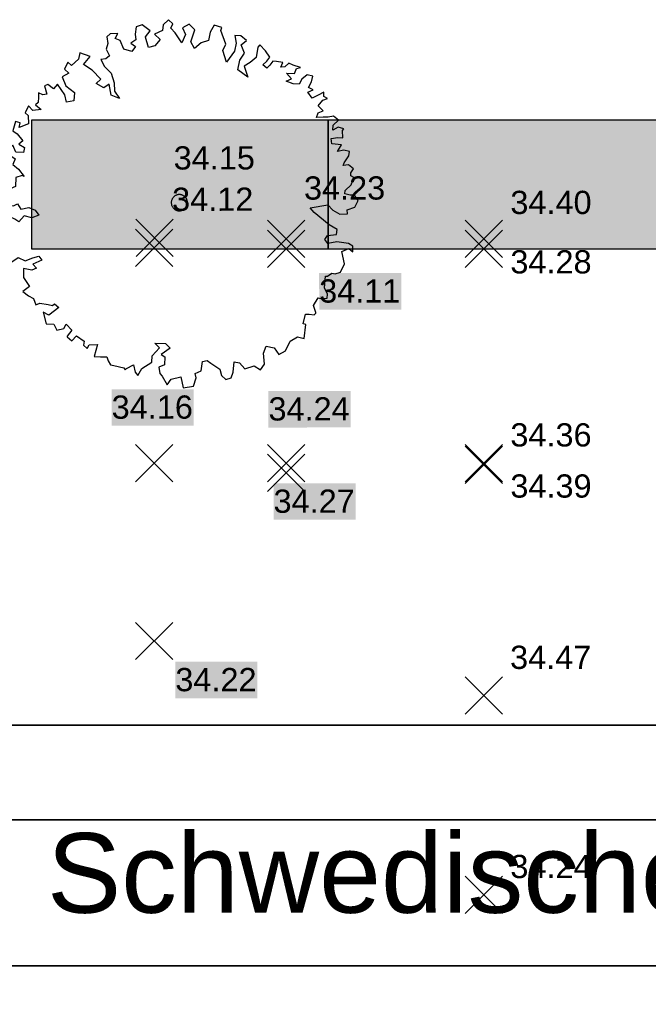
# Model space of a CAD drawing. Header units: metres. Extents: x -5203299 to 2078834, y 245743 to 5816291.
# Tile 244 of 256: x 366626 to 366635, y 5814220 to 5814235. Entities that reach past the tile are written whole.
import ezdxf

# ---------------------------------------------------------------- set-up
doc = ezdxf.new("R2010")
doc.units = ezdxf.units.M
doc.header["$LTSCALE"] = 0.5
for name, color, linetype, lineweight in [('30 -39 Baustelle- Fläche', 7, 'Continuous', 15), ('99.04_Erschließung_VP-S-Borde-Kantenstein', 7, 'Continuous', 25), ('Keine', 7, 'Continuous', 9), ('SB-PUNKTE-00000-0000-HOE', 7, 'Continuous', 18), ('SB-PUNKTE-00000-0000-PKT', 7, 'Continuous', 18), ('SB-PUNKTE-00000-0000-SYM', 7, 'Continuous', 18)]:
    doc.layers.add(name, color=color, linetype=linetype, lineweight=lineweight)
for name, color, linetype, lineweight, true_color in [('99.04_Erschließung_VP-S-Farben-Gehweg-Betonsteinpflaster', 7, 'Continuous', 25, 0xffd6a8), ('99.04_Erschließung_VP-S-Farben-Grünflächen', 7, 'Continuous', 25, 0xc2e687), ('99.04_Gleisplanung VP 02_23-EB-1236L-A-FAHRKANTE', 150, 'Continuous', 35, 0x007fff), ('99.04_Gleisplanung VP 02_23-EB-1236R-A-FAHRKANTE', 150, 'Continuous', 35, 0x007fff), ('S-Baum', 7, 'Continuous', 25, 0x4c994c)]:
    doc.layers.add(name, color=color, linetype=linetype, lineweight=lineweight, true_color=true_color)
doc.styles.add('Arial', font='arial.ttf')

# ---------------------------------------------------------------- blocks, each defined once
blk = doc.blocks.new('Gruppe-456')
at = {"layer": 'S-Baum', "flags": 128}
blk.add_lwpolyline([(38.15241811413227, 26.38701806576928), (38.08456639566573, 26.38932233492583), (38.0060791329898, 26.4117875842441), (38.00771228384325, 26.45982715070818), (38.09831883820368, 26.54445614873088), (38.14182610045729, 26.65897713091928), (38.09444162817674, 26.68039070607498), (38.09606832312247, 26.72842577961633), (38.13483402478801, 26.78652453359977), (38.06051254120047, 26.84845773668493), (37.98097495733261, 26.83983667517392), (37.99362300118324, 26.87901695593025), (38.0651166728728, 26.98410073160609), (38.07589514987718, 27.05163593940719), (37.98892947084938, 27.0743863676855), (37.89185163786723, 27.04938792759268), (37.95203515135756, 27.15485684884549), (37.80814065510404, 27.16822339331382), (37.79951386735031, 27.24773127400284), (37.89913305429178, 27.26416016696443), (37.97546384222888, 27.26156676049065), (37.9706233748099, 27.36923775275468), (37.9913727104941, 27.39682714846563), (37.90440383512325, 27.41957611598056), (37.82361900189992, 27.37422483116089), (37.82620586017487, 27.45052515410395), (37.90804736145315, 27.5269641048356), (37.83090108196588, 27.58899310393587), (37.75107354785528, 27.57189221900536), (37.67474427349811, 27.57448400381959), (37.57541188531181, 27.56653504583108), (37.59759875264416, 27.63651219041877), (37.67800352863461, 27.67056415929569), (37.60124206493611, 27.7438938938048), (37.67206097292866, 27.82919711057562), (37.74086716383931, 27.85515277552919), (37.68528240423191, 27.88533097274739), (37.68758626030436, 27.95314729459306), (37.59831905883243, 27.90808053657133), (37.50905023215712, 27.86301225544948), (37.44134550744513, 27.95301651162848), (37.52184358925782, 27.98988943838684), (37.45495425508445, 28.02045495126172), (37.49750450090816, 28.10671057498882), (37.52026318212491, 28.19364135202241), (37.43329376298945, 28.2163974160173), (37.35183546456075, 28.15125766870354), (37.30957734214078, 28.07347628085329), (37.22193461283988, 28.07644860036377), (37.11585059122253, 28.11965476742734), (37.1963489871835, 28.15653712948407), (37.11987580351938, 28.23834358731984), (37.23861654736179, 28.23431818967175), (37.26947245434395, 28.30965428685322), (37.32950827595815, 28.32742560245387), (37.2231366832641, 28.36215265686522), (37.15341599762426, 28.39280631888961), (37.09486486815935, 28.33537778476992), (37.03521115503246, 28.32891987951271), (37.06606706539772, 28.40425597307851), (36.97033492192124, 28.41882112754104), (36.910965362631, 28.4208345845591), (36.86937014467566, 28.36283178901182), (36.81968387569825, 28.3164203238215), (36.76194827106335, 28.36647411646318), (36.82332480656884, 28.42380131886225), (36.86491704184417, 28.48180893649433), (36.80032603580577, 28.58019017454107), (36.71565884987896, 28.6707610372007), (36.68322087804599, 28.63225741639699), (36.6581643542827, 28.47750224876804), (36.56783663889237, 28.40135030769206), (36.47828035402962, 28.34780605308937), (36.5319978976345, 28.17906556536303), (36.38015072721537, 28.2917245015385), (36.41340336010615, 28.43770811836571), (36.48489703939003, 28.54279188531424), (36.43266727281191, 28.67187347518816), (36.51129660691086, 28.73710207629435), (36.42596428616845, 28.80789836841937), (36.33831841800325, 28.81087078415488), (36.35417996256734, 28.69433714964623), (36.33036476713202, 28.57632342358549), (36.20851401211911, 28.40504828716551), (36.15508631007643, 28.58226545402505), (36.19802235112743, 28.67982727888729), (36.12576547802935, 28.88598084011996), (36.13870092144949, 28.93363552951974), (36.02101911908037, 28.96874616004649), (35.96083408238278, 28.86327886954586), (35.93674005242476, 28.73678808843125), (35.82796691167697, 28.70086463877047), (35.72604786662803, 28.61662165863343), (35.6700373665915, 28.7175423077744), (35.72715235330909, 28.89949468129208), (35.64219710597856, 28.98159510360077), (35.54124170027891, 28.92560388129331), (35.58604338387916, 28.82789376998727), (35.53366593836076, 28.70236141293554), (35.43112628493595, 28.85012458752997), (35.36567427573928, 28.92307155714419), (35.3962443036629, 28.98993162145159), (35.3304089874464, 29.05157623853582), (35.25139304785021, 28.97504067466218), (35.23711520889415, 28.88782700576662), (35.11919382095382, 28.83241430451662), (35.20414981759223, 28.75031307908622), (35.12173563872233, 28.65691815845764), (35.02465627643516, 28.63192135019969), (34.98252201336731, 28.78570776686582), (34.9790391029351, 28.78906705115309), (35.05297649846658, 28.88274866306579), (34.9287292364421, 28.97466657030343), (34.83984317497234, 28.94090773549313), (34.82489490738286, 28.83390235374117), (34.83323104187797, 28.74591703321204), (34.76083100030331, 28.69745018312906), (34.8298776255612, 28.6470135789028), (34.77630522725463, 28.56961197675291), (34.65297144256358, 28.60491349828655), (34.59791768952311, 28.73409164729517), (34.51971972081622, 28.76504067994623), (34.56197930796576, 28.84281886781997), (34.4456872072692, 28.83544823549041), (34.39317061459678, 28.7891319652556), (34.40960884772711, 28.68955652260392), (34.38685010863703, 28.60262417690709), (34.43447506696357, 28.50481989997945), (34.38195695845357, 28.4585052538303), (34.30524574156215, 28.44978834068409), (34.35814246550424, 28.34048914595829), (34.46231375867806, 28.2407671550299), (34.50821437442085, 28.09209520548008), (34.51238397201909, 27.96464274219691), (34.58790339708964, 27.85457395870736), (34.46231201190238, 27.9069282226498), (34.42839084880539, 28.07499654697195), (34.34722011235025, 28.01833591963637), (34.2333239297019, 28.08161203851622), (34.30347272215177, 28.14713298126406), (34.1723723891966, 28.2873774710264), (34.03936002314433, 28.37110375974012), (34.13979133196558, 28.49500721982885), (33.98593237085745, 28.54832250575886), (33.96288845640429, 28.45291174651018), (33.86058513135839, 28.35736094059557), (33.80567519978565, 28.40732125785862), (33.75114534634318, 28.30166453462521), (33.81990359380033, 28.24274805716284), (33.71894667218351, 28.18675845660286), (33.77371291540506, 28.04910275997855), (33.90605989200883, 27.94559402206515), (33.89326420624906, 27.81871770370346), (33.78516214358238, 27.80258202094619), (33.75770825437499, 27.91101755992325), (33.64716705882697, 28.0731970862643), (33.58540565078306, 28.00456757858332), (33.4997777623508, 28.06688028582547), (33.45104606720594, 28.04873190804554), (33.48631287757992, 27.92022559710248), (33.42665884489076, 27.91375826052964), (33.35976463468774, 27.94431921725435), (33.35746447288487, 27.87649568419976), (33.35478186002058, 27.79737214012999), (33.31395802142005, 27.76197546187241), (33.39929689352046, 27.69118682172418), (33.27140783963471, 27.6757213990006), (33.20585678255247, 27.745840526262), (33.15415791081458, 27.64008464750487), (33.20087649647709, 27.59889730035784), (33.20787550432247, 27.47134573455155), (33.06733282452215, 27.41669785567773), (33.0810404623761, 27.48695941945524), (33.0109405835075, 27.50631610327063), (32.96929514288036, 27.3634435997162), (33.03580604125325, 27.32158029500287), (33.11980301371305, 27.21122400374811), (33.05880491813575, 27.16519458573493), (33.14471950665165, 27.11135866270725), (33.13365130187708, 27.03534991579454), (33.01491358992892, 27.03937206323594), (32.9705000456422, 27.14838750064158), (32.90911701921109, 27.09105421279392), (32.91745558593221, 27.00307117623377), (33.00308104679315, 26.94075617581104), (32.97183695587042, 26.85411317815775), (33.05717322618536, 26.78331754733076), (33.14117024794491, 26.67296283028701), (33.1134590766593, 26.68536512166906), (33.01328195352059, 26.65749659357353), (33.00868492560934, 26.52185414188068), (32.92818657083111, 26.48497336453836), (32.95027449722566, 26.5521258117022), (32.88405516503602, 26.60247046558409), (32.84351965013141, 26.57555209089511), (32.71937035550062, 26.33645494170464), (32.84361533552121, 26.24453947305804), (32.9789316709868, 26.22863264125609), (33.03935068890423, 26.25770316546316), (33.09320655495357, 26.17666216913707), (33.21290096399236, 26.2008959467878), (33.30777545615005, 26.16090270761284), (33.3647458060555, 26.08823787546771), (33.25569083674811, 26.0438422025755), (33.14074107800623, 26.07602897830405), (33.05832451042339, 25.98263335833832), (33.0002990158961, 26.02420889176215), (32.91400269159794, 26.06674241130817), (32.70738986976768, 25.98321723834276), (32.80024866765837, 25.8838812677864), (32.88520548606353, 25.80178078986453), (32.82636228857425, 25.7358795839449), (32.88060850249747, 25.66613992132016), (32.80034359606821, 25.55286945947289), (32.82526008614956, 25.45300412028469), (32.93848545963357, 25.36994809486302), (33.0485977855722, 25.44542906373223), (33.15439431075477, 25.39374533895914), (33.27475953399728, 25.43775901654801), (33.36335759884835, 25.46304896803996), (33.40950085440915, 25.40489708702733), (33.27150267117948, 25.34167955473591), (33.32885881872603, 25.28032092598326), (33.2571319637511, 25.25163469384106), (33.13341096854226, 25.27563478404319), (33.12880992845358, 25.13999010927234), (33.22032764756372, 25.00108723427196), (33.12152318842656, 24.92522356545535), (33.20715331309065, 24.86290683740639), (33.28223446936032, 24.82358250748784), (33.31845883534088, 24.7233344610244), (33.37878666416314, 24.74957687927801), (33.50542452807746, 24.72831141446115), (33.57289375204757, 24.71470555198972), (33.60212220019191, 24.74200739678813), (33.6680557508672, 24.68318986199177), (33.51702069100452, 24.56948909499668), (33.43072740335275, 24.6120193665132), (33.47567046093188, 24.435089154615), (33.59157691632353, 24.43115830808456), (33.63666854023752, 24.34192802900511), (33.7450534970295, 24.36654456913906), (33.77845461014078, 24.43330862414), (33.863118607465, 24.34273628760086), (33.792012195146, 24.24895552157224), (33.79162969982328, 24.23765392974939), (33.86604080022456, 24.17854888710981), (33.93648171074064, 24.25254407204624), (34.05263017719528, 24.17222089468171), (34.03930730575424, 24.11325848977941), (34.09704447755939, 24.06320464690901), (34.12722892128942, 24.11876480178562), (34.2548304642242, 24.12575267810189), (34.20044974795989, 23.94087243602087), (34.29656704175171, 23.93761743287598), (34.39551667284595, 23.93425693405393), (34.41338550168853, 23.87707340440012), (34.45095470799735, 23.81638661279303), (34.49862907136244, 23.80345128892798), (34.6531621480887, 23.76992051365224), (34.67199001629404, 23.74099203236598), (34.69244853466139, 23.76009927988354), (34.80179181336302, 23.81297326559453), (34.8264232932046, 23.70463422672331), (34.86437281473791, 23.65525460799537), (34.92738167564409, 23.7606206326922), (35.07774343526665, 23.85453764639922), (35.08100186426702, 23.95061705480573), (35.19274263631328, 24.07413774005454), (35.12436628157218, 24.14436134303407), (35.28268015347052, 24.13899307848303), (35.35671002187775, 24.06857695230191), (35.21765923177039, 23.97427555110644), (35.27577971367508, 23.93552405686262), (35.27175395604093, 23.81684233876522), (35.18277344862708, 23.78025236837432), (35.19647466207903, 23.68359307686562), (35.23471164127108, 23.64268943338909), (35.30956024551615, 23.51284075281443), (35.37190154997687, 23.59842990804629), (35.5174197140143, 23.63310168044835), (35.55134011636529, 23.46503416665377), (35.7078825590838, 23.49084475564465), (35.75177307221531, 23.61666652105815), (35.73428624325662, 23.68516031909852), (35.82326756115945, 23.72175104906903), (35.84794690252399, 23.8651989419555), (35.9164640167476, 23.88267710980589), (35.97448793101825, 23.84110163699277), (36.1072184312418, 23.74890153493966), (36.13505476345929, 23.65176601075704), (36.20089241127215, 23.59012052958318), (36.28110629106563, 23.6185205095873), (36.31234176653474, 23.7051645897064), (36.32609826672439, 23.8603022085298), (36.40486983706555, 23.84631303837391), (36.48954077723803, 23.75573652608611), (36.62696252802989, 23.80200373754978), (36.72389331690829, 23.73930061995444), (36.78623467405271, 23.82489134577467), (36.77210207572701, 23.99228934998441), (36.81249068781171, 24.09842722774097), (36.9305581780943, 24.07461965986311), (37.00353483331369, 23.97312519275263), (37.10449099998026, 24.02911560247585), (37.17732706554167, 24.17375835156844), (37.28705435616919, 24.23793231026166), (37.38532785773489, 24.214797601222), (37.41240153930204, 24.42889230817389), (37.37311054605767, 24.43871684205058), (37.40636237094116, 24.58469969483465), (37.46573431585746, 24.58268694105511), (37.54177141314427, 24.57161934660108), (37.56252161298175, 24.59921107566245), (37.5628075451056, 24.60768868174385), (37.52969933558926, 24.71631598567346), (37.60157165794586, 24.83270383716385), (37.63794215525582, 24.82015344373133), (37.73727205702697, 24.82809854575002), (37.73928547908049, 24.88744371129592), (37.69448222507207, 24.9851538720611), (37.70890645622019, 25.1600730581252), (37.74000209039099, 25.15901926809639), (37.80948392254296, 25.20475781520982), (37.8572573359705, 25.19465032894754), (37.93737059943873, 25.22022252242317), (37.99822417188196, 25.3454721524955), (37.95648689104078, 25.53360978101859), (38.06554255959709, 25.57800307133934), (38.12328389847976, 25.5279561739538), (38.1262540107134, 25.61555727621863), (38.05974772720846, 25.65741727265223), (37.88231305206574, 25.68323901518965), (37.74555994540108, 25.6567572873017), (37.69951542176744, 25.71772757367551), (37.74110197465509, 25.77572986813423), (37.87747264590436, 25.7909115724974), (37.88854242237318, 25.86692027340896), (37.76645700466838, 25.93896221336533), (37.53784588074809, 26.12494703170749), (37.48077486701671, 26.19478249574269), (37.74561112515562, 26.24238309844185), (37.82218000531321, 26.16339829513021), (37.92759251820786, 26.10041460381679), (38.04388949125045, 26.10778979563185), (38.03732311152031, 26.16459316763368), (38.03732311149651, 26.16459316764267), (38.15485719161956, 26.20870128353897), (38.2062764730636, 26.30598091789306)], close=True, dxfattribs=at)
at = {"layer": 'S-Baum'}
blk.add_rational_spline([(35.46368665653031, 26.15604192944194), (35.22584902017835, 26.21978523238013), (35.28959232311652, 26.45762286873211), (35.52742995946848, 26.39387956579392), (35.76526759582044, 26.33013626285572), (35.70152429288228, 26.09229862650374), (35.46368665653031, 26.15604192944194)], [1, 0.3333333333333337, 0.3333333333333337, 1, 0.3333333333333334, 0.3333333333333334, 1], degree=3, knots=[0, 0, 0, 0, 0.5, 0.5, 0.5, 1, 1, 1, 1], dxfattribs=at)
blk = doc.blocks.new('Gruppe-585')
at = {"layer": 'SB-PUNKTE-00000-0000-SYM', "color": 7}
for p, q in [((40.3976092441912, 16.05795272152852), (39.83160924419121, 15.49195272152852)), ((39.83160924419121, 16.05795272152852), (40.3976092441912, 15.49195272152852))]:
    blk.add_line(p, q, dxfattribs=at)
blk = doc.blocks.new('Gruppe-586')
at = {"layer": 'SB-PUNKTE-00000-0000-SYM', "color": 7}
for p, q in [((40.3976096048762, 19.08295254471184), (39.83160960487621, 18.51695254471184)), ((39.83160960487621, 19.08295254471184), (40.3976096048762, 18.51695254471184))]:
    blk.add_line(p, q, dxfattribs=at)
blk = doc.blocks.new('Gruppe-587')
at = {"layer": 'SB-PUNKTE-00000-0000-SYM', "color": 7}
for p, q in [((40.39761053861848, 22.58065602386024), (39.83161053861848, 22.01465602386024)), ((39.83161053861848, 22.58065602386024), (40.39761053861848, 22.01465602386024))]:
    blk.add_line(p, q, dxfattribs=at)
blk = doc.blocks.new('Gruppe-588')
at = {"layer": 'SB-PUNKTE-00000-0000-SYM', "color": 7}
for p, q in [((40.39761091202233, 22.60795232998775), (39.83161091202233, 22.04195232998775)), ((39.83161091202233, 22.60795232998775), (40.39761091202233, 22.04195232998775))]:
    blk.add_line(p, q, dxfattribs=at)
blk = doc.blocks.new('Gruppe-589')
at = {"layer": 'SB-PUNKTE-00000-0000-SYM', "color": 7}
for p, q in [((40.39761056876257, 25.85795229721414), (39.83161056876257, 25.29195229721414)), ((39.83161056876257, 25.85795229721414), (40.39761056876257, 25.29195229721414))]:
    blk.add_line(p, q, dxfattribs=at)
blk = doc.blocks.new('Gruppe-590')
at = {"layer": 'SB-PUNKTE-00000-0000-SYM', "color": 7}
for p, q in [((39.83160955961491, 26.00795148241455), (40.39761162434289, 25.44195354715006)), ((40.39760955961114, 26.00795354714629), (39.83161162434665, 25.44195148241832))]:
    blk.add_line(p, q, dxfattribs=at)
blk = doc.blocks.new('Gruppe-599')
at = {"layer": 'SB-PUNKTE-00000-0000-SYM', "color": 7}
for p, q in [((34.83171869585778, 19.90807077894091), (35.39772076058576, 19.34207284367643)), ((35.39771869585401, 19.90807284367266), (34.83172076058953, 19.34207077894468))]:
    blk.add_line(p, q, dxfattribs=at)
blk = doc.blocks.new('Gruppe-704')
at = {"layer": 'SB-PUNKTE-00000-0000-SYM', "color": 7}
for p, q in [((34.83143266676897, 22.6077155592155), (35.39790771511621, 22.04219100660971)), ((35.39743246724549, 22.60819080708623), (34.83190791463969, 22.04171575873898))]:
    blk.add_line(p, q, dxfattribs=at)
blk = doc.blocks.new('Gruppe-705')
at = {"layer": 'SB-PUNKTE-00000-0000-SYM', "color": 7}
for p, q in [((34.83137273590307, 25.87404736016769), (35.39784778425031, 25.30852280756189)), ((35.39737253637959, 25.87452260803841), (34.83184798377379, 25.30804755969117))]:
    blk.add_line(p, q, dxfattribs=at)
blk = doc.blocks.new('Gruppe-706')
at = {"layer": 'SB-PUNKTE-00000-0000-SYM', "color": 7}
for p, q in [((34.83692535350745, 26.02394600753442), (35.4034004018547, 25.45842145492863)), ((35.40292515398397, 26.02442125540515), (34.83740060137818, 25.4579462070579))]:
    blk.add_line(p, q, dxfattribs=at)
blk = doc.blocks.new('Gruppe-848')
at = {"layer": 'SB-PUNKTE-00000-0000-SYM', "color": 7}
for p, q in [((36.83132602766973, 25.85771525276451), (37.39780107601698, 25.29219070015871)), ((37.39732582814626, 25.85819050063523), (36.83180127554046, 25.29171545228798))]:
    blk.add_line(p, q, dxfattribs=at)
blk = doc.blocks.new('Gruppe-849')
at = {"layer": 'SB-PUNKTE-00000-0000-SYM', "color": 7}
for p, q in [((36.83132640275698, 26.01042540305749), (37.39780145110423, 25.44490085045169)), ((37.3973262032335, 26.01090065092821), (36.8318016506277, 25.44442560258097))]:
    blk.add_line(p, q, dxfattribs=at)
blk = doc.blocks.new('Gruppe-868')
at = {"layer": 'SB-PUNKTE-00000-0000-SYM', "color": 7}
for p, q in [((36.83152063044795, 22.60771525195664), (37.3979956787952, 22.04219069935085)), ((37.39752043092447, 22.60819049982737), (36.83199587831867, 22.04171545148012))]:
    blk.add_line(p, q, dxfattribs=at)
blk = doc.blocks.new('Gruppe-869')
at = {"layer": 'SB-PUNKTE-00000-0000-SYM', "color": 7}
for p, q in [((36.83152060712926, 22.4577152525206), (37.3979956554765, 21.89219069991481)), ((37.39752040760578, 22.45819050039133), (36.83199585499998, 21.89171545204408))]:
    blk.add_line(p, q, dxfattribs=at)
blk = doc.blocks.new('_23-07-06_Massenplan_TB_Weiterführende Schule (3D)')
at = {"layer": '99.04_Erschließung_VP-S-Farben-Gehweg-Betonsteinpflaster', "linetype": 'Continuous', "lineweight": 0, "true_color": 0xffd6a8}
blk.add_hatch(color=41, dxfattribs=at).paths.add_polyline_path([(37.75322063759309, 27.524955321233), (37.75322032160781, 25.57445803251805), (46.65322504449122, 25.57445677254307), (46.65322536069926, 27.5249589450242)])
at = {"layer": '99.04_Erschließung_VP-S-Farben-Grünflächen', "linetype": 'Continuous', "lineweight": 0, "true_color": 0xc2e687}
blk.add_hatch(color=71, dxfattribs=at).paths.add_polyline_path([(33.2532206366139, 27.52495606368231), (33.25322035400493, 25.57445949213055), (37.75322035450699, 25.5744588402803), (37.75322063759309, 27.524955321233)])
at = {"layer": '99.04_Erschließung_VP-S-Borde-Kantenstein', "lineweight": 9}
for p, q in [((33.25322032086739, 25.57445866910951), (33.25322063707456, 27.52496111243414)), ((37.75322032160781, 25.57445803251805), (37.75322063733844, 27.52496038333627))]:
    blk.add_line(p, q, dxfattribs=at)
at = {"layer": '99.04_Erschließung_VP-S-Borde-Kantenstein', "linetype": 'Continuous', "lineweight": 9}
blk.add_line((37.75322063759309, 27.524955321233), (33.25322063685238, 27.52495604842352), dxfattribs=at)
at = {"layer": '99.04_Erschließung_VP-S-Farben-Gehweg-Betonsteinpflaster', "flags": 128}
blk.add_lwpolyline([(37.75322063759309, 27.524955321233), (37.75322032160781, 25.57445803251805), (46.65322504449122, 25.57445677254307), (46.65322536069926, 27.5249589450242)], close=True, dxfattribs=at)
at = {"layer": '99.04_Erschließung_VP-S-Farben-Grünflächen', "flags": 128}
blk.add_lwpolyline([(33.2532206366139, 27.52495606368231), (33.25322035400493, 25.57445949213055), (37.75322035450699, 25.5744588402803), (37.75322063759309, 27.524955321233)], close=True, dxfattribs=at)
at = {"layer": '99.04_Gleisplanung VP 02_23-EB-1236L-A-FAHRKANTE', "flags": 128}
blk.add_lwpolyline([(562.054785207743, 14.66357436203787), (-195.6767769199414, 14.71251310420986, -0.005965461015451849), (-243.3691821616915, 15.28463055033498), (-544.421406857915, 22.48900882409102)], format="xyb", dxfattribs=at)
at = {"layer": '99.04_Gleisplanung VP 02_23-EB-1236R-A-FAHRKANTE', "flags": 128}
for points in [[(563.0160730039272, 18.31275983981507), (-195.6329211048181, 18.36176344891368), (-195.632921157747, 18.36176344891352, -0.005965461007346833), (-243.3253258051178, 18.93388033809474), (-544.4057281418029, 26.13893524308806)], [(563.0159632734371, 16.87805594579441), (-195.6330320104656, 16.92705714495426, -0.005965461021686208), (-243.3596684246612, 17.49958452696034), (-544.4400713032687, 24.70463848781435)]]:
    blk.add_lwpolyline(points, format="xyb", dxfattribs=at)
at = {"layer": 'SB-PUNKTE-00000-0000-HOE', "color": 7}
for points in [[(35.40862232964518, 26.67201837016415), (36.65442767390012, 26.67306442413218), (35.40815786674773, 27.22517373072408), (36.65396321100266, 27.22621978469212)], [(35.40862232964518, 26.67201837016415), (36.65442767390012, 26.67306442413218), (35.40815786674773, 27.22517373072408), (36.65396321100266, 27.22621978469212)], [(37.38485612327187, 26.21519085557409), (38.6306614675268, 26.21623690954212), (37.38439166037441, 26.76834621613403), (38.63019700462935, 26.76939227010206)], [(37.38485612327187, 26.21519085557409), (38.6306614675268, 26.21623690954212), (37.38439166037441, 26.76834621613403), (38.63019700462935, 26.76939227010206)], [(35.38504527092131, 26.04474208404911), (36.63085061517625, 26.04578813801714), (35.38458080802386, 26.59789744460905), (36.6303861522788, 26.59894349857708)], [(35.38504527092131, 26.04474208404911), (36.63085061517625, 26.04578813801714), (35.38458080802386, 26.59789744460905), (36.6303861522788, 26.59894349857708)], [(37.61533796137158, 24.65287451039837), (38.86114330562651, 24.6539205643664), (37.61487349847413, 25.20602987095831), (38.86067884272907, 25.20707592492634)], [(37.61533796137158, 24.65287451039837), (38.86114330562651, 24.6539205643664), (37.61487349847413, 25.20602987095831), (38.86067884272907, 25.20707592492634)], [(34.46815159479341, 22.89100056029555), (35.71395693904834, 22.89204661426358), (34.46768713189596, 23.44415592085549), (35.7134924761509, 23.44520197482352)], [(34.46815159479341, 22.89100056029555), (35.71395693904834, 22.89204661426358), (34.46768713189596, 23.44415592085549), (35.7134924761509, 23.44520197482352)], [(36.84660438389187, 22.86376373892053), (38.09240972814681, 22.86480979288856), (36.84613992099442, 23.41691909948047), (38.09194526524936, 23.4179651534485)], [(36.84660438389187, 22.86376373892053), (38.09240972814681, 22.86480979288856), (36.84613992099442, 23.41691909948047), (38.09194526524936, 23.4179651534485)], [(36.92347522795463, 21.46362393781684), (38.16928057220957, 21.46466999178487), (36.92301076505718, 22.01677929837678), (38.16881610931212, 22.01782535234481)], [(36.92347522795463, 21.46362393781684), (38.16928057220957, 21.46466999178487), (36.92301076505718, 22.01677929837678), (38.16881610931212, 22.01782535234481)], [(35.43398436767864, 18.75676164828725), (36.67979015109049, 18.75676619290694), (35.43398234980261, 19.30991720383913), (36.67978813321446, 19.30992174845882)], [(35.43398436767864, 18.75676164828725), (36.67979015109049, 18.75676619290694), (35.43398234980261, 19.30991720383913), (36.67978813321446, 19.30992174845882)]]:
    blk.add_solid(points, dxfattribs=at)
at = {"layer": 'S-Baum'}
blk.add_blockref('Gruppe-456', (0, 0), dxfattribs=at)
at = {"layer": 'SB-PUNKTE-00000-0000-PKT', "color": 7}
for name in ['Gruppe-706', 'Gruppe-849', 'Gruppe-590', 'Gruppe-705', 'Gruppe-848', 'Gruppe-589', 'Gruppe-704', 'Gruppe-868', 'Gruppe-587', 'Gruppe-588', 'Gruppe-869', 'Gruppe-599', 'Gruppe-586', 'Gruppe-585']:
    blk.add_blockref(name, (0, 0), dxfattribs=at)
at = {"layer": 'SB-PUNKTE-00000-0000-HOE', "char_height": 0.3524103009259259, "attachment_point": 1, "line_spacing_factor": 0.25, "style": 'Arial'}
for s, insert, rotation in [('34.15', (35.40823726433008, 27.13061462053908), 0.04810901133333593), ('34.23', (37.38447105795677, 26.67378710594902), 0.04810901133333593), ('34.12', (35.38466020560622, 26.50333833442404), 0.04810901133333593), ('34.40', (40.51460905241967, 26.45560546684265), 0.00020901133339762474), ('34.28', (40.51460891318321, 25.55407506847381), 0.00020901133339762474), ('34.11', (37.61495289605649, 25.1114707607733), 0.04810901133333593), ('34.16', (34.46776652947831, 23.34959681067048), 0.04810901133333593), ('34.24', (36.84621931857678, 23.32235998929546), 0.04810901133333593), ('34.36', (40.51460935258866, 22.92858917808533), 0.00020901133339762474), ('34.39', (40.51460885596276, 22.15278229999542), 0.00020901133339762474), ('34.27', (36.92309016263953, 21.92222018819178), 0.04810901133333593), ('34.47', (40.50976224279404, 19.55369058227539), 0.00020901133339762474), ('34.22', (35.43398269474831, 19.21535806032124), 0.00020901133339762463), ('34.24', (40.51460768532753, 16.3802623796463), 0.00020901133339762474)]:
    blk.add_mtext(s, dxfattribs=dict(at, insert=insert, rotation=rotation))
blk = doc.blocks.new('_BE Phase 5 (3D)')
at = {"layer": '30 -39 Baustelle- Fläche', "color": 7, "insert": (33.48737796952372, 16.71041035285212), "char_height": 1.208263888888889, "attachment_point": 1, "line_spacing_factor": 0.9707149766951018, "style": 'Arial'}
blk.add_mtext('Schwedische Allee', dxfattribs=at)

msp = doc.modelspace()

# ---------------------------------------------------------------- block references
at = {"layer": 'Keine', "color": 1}
msp.add_blockref('_23-07-06_Massenplan_TB_Weiterführende Schule (3D)', (366592.8034926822, 5814205.707927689), dxfattribs=at)

# ---------------------------------------------------------------- next in the draw order: block references
msp.add_blockref('_BE Phase 5 (3D)', (366592.8034926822, 5814205.707927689), dxfattribs=at)

doc.saveas('drawing.dxf')
